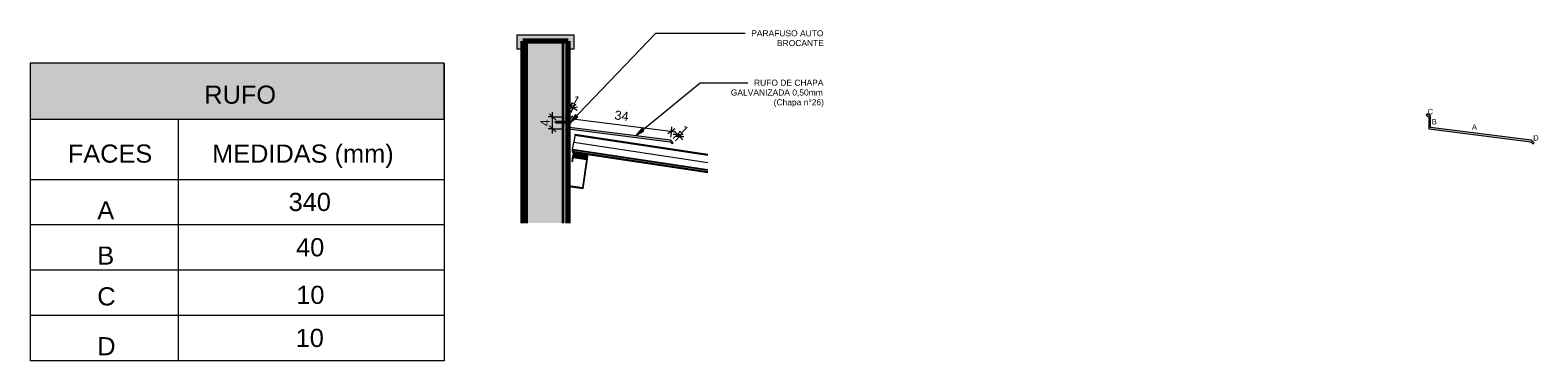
# Model space of a CAD drawing. Header units: metres. Extents: x 3.9 to 15.2, y -1.8 to 3.6.
# Tile 2 of 5: x 3.9 to 8.9, y 2.4 to 3.5. Entities that reach past the tile are written whole.
import ezdxf

# ---------------------------------------------------------------- set-up
doc = ezdxf.new("R2010")
doc.units = ezdxf.units.M
for name, color, linetype, lineweight in [('A-ANNO-DIMS', 7, 'Continuous', 9), ('A-ANNO-DIMS-10', 7, 'Continuous', 9), ('A-DETL-GENF', 7, 'Continuous', 5), ('A-DETL-THIN', 7, 'Continuous', 5), ('A-GLAZ-CWMG', 7, 'Continuous', 5), ('A-ROOF', 7, 'Continuous', 5), ('A-WALL', 7, 'Continuous', 5), ('A-WALL-PATT', 7, 'Continuous', 70), ('G-ANNO-TEXT', 7, 'Continuous', 9), ('I-WALL', 7, 'Continuous', 5), ('P-PIPE', 7, 'Continuous', 5), ('S-BEAM', 7, 'Continuous', 5)]:
    doc.layers.add(name, color=color, linetype=linetype, lineweight=lineweight)
doc.layers.add('A-DETL', color=7, linetype='Continuous', lineweight=5, true_color=0x00a600)
doc.styles.add('Arial', font='arial.ttf', dxfattribs={"height": 0.06})
doc.styles.add('Arial_1', font='arial.ttf', dxfattribs={"height": 0.03})
doc.styles.add('Arial_2', font='arial.ttf', dxfattribs={"height": 0.02})
doc.styles.add('Arial_3', font='arial.ttf', dxfattribs={"height": 0.018})
doc.dimstyles.new('Com_linha__ref__contínua__-_Cor_Vermelha_Arial_1_2mm_1_10', dxfattribs={"dimscale": 0.3048, "dimtxt": 0.030608, "dimasz": 0.065617, "dimexe": 0.049213, "dimexo": 0.049213, "dimgap": 0.004921, "dimtad": 1, "dimdec": 1, "dimlfac": 100, "dimrnd": 0.1, "dimdsep": 46, "dimtxsty": 'Arial_1', "dimblk1": 'OBLIQUE', "dimblk2": 'OBLIQUE', "dimsah": 1, "dimcen": 0.09, "dimdle": 0.049213, "dimazin": 0, "dimtfac": 1, "dimtdec": 4, "dimtix": 1, "dimtmove": 0, "dimatfit": 3, "dimfxl": 1, "dimtvp": 1, "dimtolj": 1, "dimtzin": 0, "dimarcsym": 2})
doc.dimstyles.new('Com_linha__ref__contínua__-_Cor_Vermelha_Arial_1_2mm_1_10_1', dxfattribs={"dimscale": 0.3048, "dimtxt": 0.030608, "dimasz": 0.065617, "dimexe": 0.049213, "dimexo": 0.049213, "dimgap": 0.004921, "dimtad": 1, "dimdec": 1, "dimlfac": 100, "dimrnd": 0.1, "dimdsep": 46, "dimtxsty": 'Arial_1', "dimblk1": 'OBLIQUE', "dimblk2": 'OBLIQUE', "dimsah": 1, "dimcen": 0.09, "dimdle": 0.049213, "dimazin": 0, "dimtfac": 1, "dimtdec": 4, "dimtix": 1, "dimtmove": 2, "dimatfit": 3, "dimfxl": 1, "dimtvp": 1, "dimtolj": 1, "dimtzin": 0, "dimarcsym": 2})

# ---------------------------------------------------------------- blocks, each defined once
blk = doc.blocks.new('RIPA DE MADEIRA 5x2 - RIPA DE MADEIRA 5x1-1867328-DET_ CORTE RUFO')
at = {"layer": 'S-BEAM', "true_color": 0x663320}
blk.add_hatch(color=29, dxfattribs=at).paths.add_polyline_path([(-1.8936, 3.0912), (-1.8922, 3.1011), (-1.9416, 3.1085), (-1.9431, 3.0986), (-1.9085, 3.0934)])
at = {"layer": 'S-BEAM'}
for p, q in [((-1.9416, 3.1085), (-1.9431, 3.0986)), ((-1.9431, 3.0986), (-1.8936, 3.0912)), ((-1.8922, 3.1011), (-1.9416, 3.1085)), ((-1.8936, 3.0912), (-1.8922, 3.1011))]:
    blk.add_line(p, q, dxfattribs=at)
blk = doc.blocks.new('ESTRUTURA METÁLICA CONVENCIONAL EM AÇO DO TIPO MR-250 _ ASTM A36 COM FUNDO ANTICORROSIVO6 - ESTRUTURA METÁLICA CONVENCIONAL EM AÇO DO TIPO MR-250 _ ASTM A36 COM FUNDO ANTICORROSIVO-1867348-DET_ CORTE RUFO')
at = {"layer": 'S-BEAM'}
h = blk.add_hatch(dxfattribs=at)
h.set_pattern_fill('FP_1', color=256, style=0, pattern_type=2)
h.set_pattern_definition([(45, (-3.445, 1.398), (-0.0251447, 0.0251447), []), (45, (-3.445, 1.436), (-0.0251447, 0.0251447), [])])
h.paths.add_polyline_path([(-1.9085, 2.9923), (-1.8936, 3.0912), (-1.9431, 3.0986), (-1.9456, 3.0818), (-1.9425, 3.0841), (-1.9408, 3.0956), (-1.8967, 3.089), (-1.9107, 2.9954), (-1.9548, 3.002), (-1.9531, 3.0135), (-1.9554, 3.0166), (-1.9579, 2.9997), (-1.9107, 2.9927)])
for p, q in [((-1.9431, 3.0986), (-1.9456, 3.0818)), ((-1.8936, 3.0912), (-1.9431, 3.0986)), ((-1.9425, 3.0841), (-1.9408, 3.0956)), ((-1.9408, 3.0956), (-1.8967, 3.089)), ((-1.9456, 3.0818), (-1.9425, 3.0841)), ((-1.8967, 3.089), (-1.9107, 2.9954)), ((-1.9085, 2.9923), (-1.8936, 3.0912)), ((-1.9554, 3.0166), (-1.9579, 2.9997)), ((-1.9579, 2.9997), (-1.9085, 2.9923)), ((-1.9531, 3.0135), (-1.9554, 3.0166)), ((-1.9548, 3.002), (-1.9531, 3.0135)), ((-1.9107, 2.9954), (-1.9548, 3.002))]:
    blk.add_line(p, q, dxfattribs=at)
blk = doc.blocks.new('Rectangular Mullion - Telha Fibrocimento - Ondulada-1694266-DET_ CORTE RUFO')
at = {"layer": 'A-GLAZ-CWMG'}
for p, q in [((-1.9429, 3.1214), (-1.9394, 3.1447)), ((-1.4958, 3.0782), (-1.9394, 3.1447)), ((-1.9438, 3.1156), (-1.4958, 3.0484)), ((-1.9438, 3.1156), (-1.9438, 3.1156))]:
    blk.add_line(p, q, dxfattribs=at)
at = {"layer": 'A-GLAZ-CWMG', "lineweight": 25}
for p, q in [((-1.9431, 3.1206), (-1.9438, 3.1156)), ((-1.9438, 3.1156), (-1.4958, 3.0484)), ((-1.4958, 3.0535), (-1.9431, 3.1206))]:
    blk.add_line(p, q, dxfattribs=at)
blk = doc.blocks.new('Rectangular Mullion - Telha Fibrocimento - Ondulada-V1-DET_ CORTE RUFO')
at = {"layer": 'A-GLAZ-CWMG'}
for p, q in [((-1.936, 3.168), (-1.9394, 3.1449)), ((-1.4958, 3.102), (-1.936, 3.168)), ((-1.9355, 3.1712), (-1.9359, 3.1681)), ((-1.4958, 3.1053), (-1.9355, 3.1712)), ((-1.9442, 3.1133), (-1.4958, 3.046))]:
    blk.add_line(p, q, dxfattribs=at)
blk = doc.blocks.new('AAAA1 - AAAA-1867422-DET_ CORTE RUFO')
at = {"layer": 'A-ROOF', "true_color": 0x878787}
blk.add_hatch(color=252, dxfattribs=at).paths.add_polyline_path([(-1.9379, 3.455), (-1.9379, 3.5), (-2.1279, 3.5), (-2.1279, 3.455), (-2.1079, 3.455), (-2.1079, 3.48), (-1.9579, 3.48), (-1.9579, 3.455)])
at = {"layer": 'A-ROOF', "true_color": 0x7f7f7f}
blk.add_hatch(color=8, dxfattribs=at).paths.add_polyline_path([(-1.6135, 3.1405), (-1.61, 3.144), (-1.6183, 3.1523), (-1.9529, 3.1946), (-1.9529, 3.2331), (-1.9579, 3.236), (-1.9579, 3.1902), (-1.6206, 3.1476), (-1.6171, 3.144)])
at = {"layer": 'A-ROOF', "lineweight": 15}
for p, q in [((-1.9379, 3.5), (-2.1279, 3.5)), ((-2.1279, 3.5), (-2.1279, 3.48)), ((-1.9379, 3.455), (-1.9379, 3.5)), ((-2.1279, 3.48), (-2.1279, 3.455)), ((-2.1279, 3.455), (-2.1079, 3.455)), ((-2.1079, 3.455), (-2.1079, 3.48)), ((-2.1079, 3.48), (-1.9579, 3.48)), ((-1.9579, 3.48), (-1.9579, 3.455)), ((-1.9579, 3.455), (-1.9379, 3.455)), ((-1.9641, 3.2395), (-1.9666, 3.2352)), ((-1.9666, 3.2352), (-1.9579, 3.2302)), ((-1.9529, 3.2331), (-1.9641, 3.2395)), ((-1.9579, 3.2302), (-1.9579, 3.2146)), ((-1.9579, 3.2099), (-1.9579, 3.1902)), ((-1.9529, 3.1946), (-1.9529, 3.2331)), ((-1.6183, 3.1523), (-1.9529, 3.1946)), ((-1.9579, 3.1902), (-1.6206, 3.1476)), ((-1.6206, 3.1476), (-1.6135, 3.1405)), ((-1.61, 3.144), (-1.6183, 3.1523)), ((-1.6135, 3.1405), (-1.61, 3.144))]:
    blk.add_line(p, q, dxfattribs=at)
blk = doc.blocks.new('Parafuso9 - Parafuso-1884190-DET_ CORTE RUFO')
at = {"layer": 'P-PIPE', "true_color": 0xc0c0c0}
for points in [[(-1.9529, 3.2123), (-1.9509, 3.2123), (-1.951, 3.217), (-1.9529, 3.2195), (-1.9529, 3.2148)], [(-1.9529, 3.205), (-1.9509, 3.2076), (-1.9509, 3.2123), (-1.9529, 3.2123), (-1.9529, 3.2059)], [(-1.9509, 3.2135), (-1.9499, 3.2135), (-1.9499, 3.2167), (-1.9509, 3.2167), (-1.9509, 3.2146)], [(-1.9503, 3.209), (-1.9499, 3.209), (-1.95, 3.2135), (-1.9509, 3.2135), (-1.9509, 3.209)], [(-1.9499, 3.2078), (-1.9499, 3.209), (-1.9509, 3.209), (-1.9509, 3.2078)]]:
    blk.add_hatch(color=9, dxfattribs=at).paths.add_polyline_path(points)
at = {"layer": 'P-PIPE'}
for p, q in [((-1.9509, 3.2169), (-1.9529, 3.2196)), ((-1.9529, 3.2049), (-1.9509, 3.2076)), ((-1.9509, 3.2168), (-1.9509, 3.2169)), ((-1.9509, 3.2165), (-1.9509, 3.2167)), ((-1.9509, 3.2167), (-1.9499, 3.2167)), ((-1.9509, 3.2137), (-1.9509, 3.2166)), ((-1.9509, 3.2135), (-1.9509, 3.2137)), ((-1.9509, 3.2132), (-1.9509, 3.2135)), ((-1.9509, 3.2135), (-1.9499, 3.2135)), ((-1.9509, 3.2123), (-1.9509, 3.2132)), ((-1.9509, 3.2092), (-1.9509, 3.2123)), ((-1.9509, 3.209), (-1.9509, 3.2093)), ((-1.9509, 3.209), (-1.9499, 3.209)), ((-1.9509, 3.2076), (-1.9509, 3.2089)), ((-1.9509, 3.2078), (-1.9499, 3.2078)), ((-1.9499, 3.2167), (-1.9499, 3.2135)), ((-1.9499, 3.2135), (-1.9499, 3.209)), ((-1.9499, 3.209), (-1.9499, 3.2078))]:
    blk.add_line(p, q, dxfattribs=at)
blk = doc.blocks.new('AAAA1 - AAAA-1867422-DET_ RUFO')
at = {"layer": 'A-ROOF', "true_color": 0x7f7f7f}
blk.add_hatch(color=8, dxfattribs=at).paths.add_polyline_path([(-1.6135, 3.1405), (-1.61, 3.144), (-1.6183, 3.1523), (-1.9529, 3.1946), (-1.9529, 3.2331), (-1.9641, 3.2395), (-1.9666, 3.2352), (-1.9579, 3.2302), (-1.9579, 3.1902), (-1.6206, 3.1476), (-1.6171, 3.144)])
at = {"layer": 'A-ROOF', "lineweight": 15}
for p, q in [((-1.9641, 3.2395), (-1.9666, 3.2352)), ((-1.9666, 3.2352), (-1.9579, 3.2302)), ((-1.9529, 3.2331), (-1.9641, 3.2395)), ((-1.9579, 3.2302), (-1.9579, 3.1902)), ((-1.9529, 3.1946), (-1.9529, 3.2331)), ((-1.6183, 3.1523), (-1.9529, 3.1946)), ((-1.9579, 3.1902), (-1.6206, 3.1476)), ((-1.6206, 3.1476), (-1.6135, 3.1405)), ((-1.61, 3.144), (-1.6183, 3.1523)), ((-1.6135, 3.1405), (-1.61, 3.144))]:
    blk.add_line(p, q, dxfattribs=at)
blk = doc.blocks.new('DIMBLOCK1-DET_ CORTE RUFO')
at = {"layer": 'A-ANNO-DIMS-10', "color": 242, "true_color": 0xbd2b2e, "transparency": 16777216}
for p, q in [((5.6771, 3.2648), (5.6635, 3.2612)), ((5.6641, 3.2723), (5.6988, 3.2523)), ((5.6771, 3.2648), (5.6675, 3.2482)), ((5.6858, 3.2598), (5.6721, 3.2562)), ((5.6858, 3.2598), (5.6762, 3.2432)), ((5.6771, 3.2648), (5.6846, 3.2778)), ((5.6771, 3.2648), (5.6908, 3.2685)), ((5.6858, 3.2598), (5.6933, 3.2728)), ((5.6858, 3.2598), (5.6994, 3.2635))]:
    blk.add_line(p, q, dxfattribs=at)
at = {"layer": 'A-ANNO-DIMS-10', "color": 0, "transparency": 16777216, "insert": (5.6917, 3.3031), "char_height": 0.03, "width": 0.027688, "attachment_point": 1, "rotation": 330, "line_spacing_factor": 0.941778, "style": 'Arial_1'}
blk.add_mtext('1', dxfattribs=at)
blk = doc.blocks.new('_Oblique')
at = {"color": 0, "linetype": 'ByBlock', "lineweight": -2}
blk.add_line((-0.5, -0.5), (0.5, 0.5), dxfattribs=at)
blk = doc.blocks.new('DIMBLOCK2-DET_ CORTE RUFO')
at = {"layer": 'A-ANNO-DIMS-10', "color": 242, "true_color": 0xbd2b2e, "transparency": 16777216}
for p, q in [((5.6582, 3.227), (6.0253, 3.1806)), ((5.6731, 3.2251), (5.6619, 3.2164)), ((5.6731, 3.2251), (5.6706, 3.2051)), ((5.6731, 3.2251), (5.675, 3.24)), ((5.6731, 3.2251), (5.6843, 3.2338)), ((6.0104, 3.1825), (6.0123, 3.1974)), ((6.0104, 3.1825), (5.9992, 3.1738)), ((6.0104, 3.1825), (6.0079, 3.1624)), ((6.0104, 3.1825), (6.0216, 3.1912))]:
    blk.add_line(p, q, dxfattribs=at)
at = {"layer": 'A-ANNO-DIMS-10', "color": 0, "transparency": 16777216, "insert": (5.8245, 3.2515), "char_height": 0.03, "width": 0.055377, "attachment_point": 1, "rotation": 352.7985, "line_spacing_factor": 0.941778, "style": 'Arial_1'}
blk.add_mtext('34', dxfattribs=at)
blk = doc.blocks.new('DIMBLOCK3-DET_ CORTE RUFO')
at = {"layer": 'A-ANNO-DIMS-10', "color": 242, "true_color": 0xbd2b2e, "transparency": 16777216}
for p, q in [((6.0302, 3.1717), (6.016, 3.1717)), ((6.0302, 3.1717), (6.0166, 3.1582)), ((6.0196, 3.1823), (6.0478, 3.1541)), ((6.0372, 3.1647), (6.0231, 3.1647)), ((6.0372, 3.1647), (6.0237, 3.1511)), ((6.0302, 3.1717), (6.0408, 3.1823)), ((6.0302, 3.1717), (6.0443, 3.1717)), ((6.0372, 3.1647), (6.0478, 3.1753)), ((6.0372, 3.1647), (6.0514, 3.1647))]:
    blk.add_line(p, q, dxfattribs=at)
at = {"layer": 'A-ANNO-DIMS-10', "color": 0, "transparency": 16777216, "insert": (6.0541, 3.205), "char_height": 0.03, "width": 0.027688, "attachment_point": 1, "rotation": 315, "line_spacing_factor": 0.941778, "style": 'Arial_1'}
blk.add_mtext('1', dxfattribs=at)
blk = doc.blocks.new('DIMBLOCK4-DET_ CORTE RUFO')
at = {"layer": 'A-ANNO-DIMS-10', "color": 242, "true_color": 0xbd2b2e, "transparency": 16777216}
for p, q in [((5.6176, 3.1752), (5.6176, 3.2452)), ((5.6176, 3.2302), (5.6026, 3.2302)), ((5.6176, 3.2302), (5.6076, 3.2402)), ((5.6176, 3.1902), (5.6076, 3.2002)), ((5.6176, 3.2302), (5.6276, 3.2202)), ((5.6176, 3.2302), (5.6537, 3.2302)), ((5.6176, 3.1902), (5.6026, 3.1902)), ((5.6176, 3.1902), (5.6276, 3.1802)), ((5.6176, 3.1902), (5.6537, 3.1902))]:
    blk.add_line(p, q, dxfattribs=at)
at = {"layer": 'A-ANNO-DIMS-10', "color": 0, "transparency": 16777216, "insert": (5.5772, 3.1986), "char_height": 0.03, "width": 0.027688, "attachment_point": 1, "rotation": 90, "line_spacing_factor": 0.941778, "style": 'Arial_1'}
blk.add_mtext('4', dxfattribs=at)

msp = doc.modelspace()

# ---------------------------------------------------------------- hatches: boundary and pattern name
at = {"layer": 'A-DETL-GENF', "true_color": 0xb6b6b6}
msp.add_hatch(color=253, dxfattribs=at).paths.add_polyline_path([(5.2589, 3.2225), (5.2589, 3.4075), (3.8889, 3.4075), (3.8889, 3.2225)])
at = {"layer": 'A-DETL-GENF', "true_color": 0xffffff}
msp.add_hatch(color=7, dxfattribs=at).paths.add_polyline_path([(5.6326, 3.209), (5.6331, 3.2099), (5.6346, 3.2099), (5.6351, 3.209), (5.6356, 3.2099), (5.6371, 3.2099), (5.6376, 3.209), (5.6382, 3.2099), (5.6396, 3.2099), (5.6402, 3.209), (5.6407, 3.2099), (5.6422, 3.2099), (5.6427, 3.209), (5.6432, 3.2099), (5.6447, 3.2099), (5.6453, 3.209), (5.6458, 3.2099), (5.6473, 3.2099), (5.6478, 3.209), (5.6483, 3.2099), (5.6498, 3.2099), (5.6503, 3.209), (5.6509, 3.2099), (5.6523, 3.2099), (5.6529, 3.209), (5.6534, 3.2099), (5.6549, 3.2099), (5.6554, 3.209), (5.6559, 3.2099), (5.6574, 3.2099), (5.658, 3.209), (5.6586, 3.2099), (5.66, 3.2099), (5.6605, 3.209), (5.661, 3.2099), (5.6625, 3.2099), (5.663, 3.209), (5.6637, 3.2099), (5.665, 3.2099), (5.6656, 3.209), (5.6661, 3.2099), (5.6676, 3.2099), (5.6681, 3.209), (5.6687, 3.2099), (5.6687, 3.2146), (5.6674, 3.2146), (5.6668, 3.2155), (5.6663, 3.2146), (5.6648, 3.2146), (5.6643, 3.2155), (5.6637, 3.2146), (5.6623, 3.2146), (5.6618, 3.2155), (5.6612, 3.2146), (5.6598, 3.2146), (5.6592, 3.2155), (5.6587, 3.2146), (5.6572, 3.2146), (5.6567, 3.2155), (5.6562, 3.2146), (5.6547, 3.2146), (5.6541, 3.2155), (5.6536, 3.2146), (5.6521, 3.2146), (5.6516, 3.2155), (5.6511, 3.2146), (5.6496, 3.2146), (5.6491, 3.2155), (5.6485, 3.2146), (5.6471, 3.2146), (5.6465, 3.2155), (5.646, 3.2146), (5.6445, 3.2146), (5.644, 3.2155), (5.6435, 3.2146), (5.642, 3.2146), (5.6414, 3.2155), (5.6409, 3.2146), (5.6394, 3.2146), (5.6389, 3.2155), (5.6384, 3.2146), (5.6369, 3.2146), (5.6364, 3.2155), (5.6358, 3.2146), (5.6344, 3.2146), (5.6338, 3.2155), (5.6333, 3.2146), (5.6318, 3.2146), (5.6313, 3.2155), (5.6308, 3.2146), (5.6292, 3.2146), (5.6289, 3.2155), (5.6284, 3.214), (5.6246, 3.2122), (5.6295, 3.2099), (5.6303, 3.209), (5.6305, 3.2099), (5.632, 3.2099)])
at = {"layer": 'A-WALL-PATT', "true_color": 0x808080}
for points in [[(5.5237, 2.8783), (5.5287, 2.8783), (5.5287, 3.48), (5.5237, 3.48), (5.5237, 3.0866)], [(5.5287, 2.8783), (5.5337, 2.8783), (5.5337, 3.48), (5.5287, 3.48), (5.5287, 3.0866)], [(5.6487, 2.8783), (5.6487, 3.2099), (5.6483, 3.2099), (5.6478, 3.209), (5.6473, 3.2099), (5.6458, 3.2099), (5.6453, 3.209), (5.6447, 3.2099), (5.6432, 3.2099), (5.6427, 3.209), (5.6422, 3.2099), (5.6407, 3.2099), (5.6402, 3.209), (5.6396, 3.2099), (5.6382, 3.2099), (5.6376, 3.209), (5.6371, 3.2099), (5.6356, 3.2099), (5.6351, 3.209), (5.6346, 3.2099), (5.6331, 3.2099), (5.6326, 3.209), (5.632, 3.2099), (5.6305, 3.2099), (5.6303, 3.209), (5.6295, 3.2099), (5.6246, 3.2122), (5.6284, 3.214), (5.6289, 3.2155), (5.6292, 3.2146), (5.6308, 3.2146), (5.6313, 3.2155), (5.6318, 3.2146), (5.6333, 3.2146), (5.6338, 3.2155), (5.6344, 3.2146), (5.6358, 3.2146), (5.6364, 3.2155), (5.6369, 3.2146), (5.6384, 3.2146), (5.6389, 3.2155), (5.6394, 3.2146), (5.6409, 3.2146), (5.6414, 3.2155), (5.642, 3.2146), (5.6435, 3.2146), (5.644, 3.2155), (5.6445, 3.2146), (5.646, 3.2146), (5.6465, 3.2155), (5.6471, 3.2146), (5.6485, 3.2146), (5.6487, 3.2148), (5.6487, 3.48), (5.5337, 3.48), (5.5337, 2.8783)]]:
    msp.add_hatch(color=8, dxfattribs=at).paths.add_polyline_path(points)
h = msp.add_hatch(color=8, dxfattribs=at)
h.paths.add_polyline_path([(5.6537, 2.8783), (5.6536, 3.2099), (5.6534, 3.2099), (5.6529, 3.209), (5.6523, 3.2099), (5.6509, 3.2099), (5.6503, 3.209), (5.6498, 3.2099), (5.6487, 3.2099), (5.6487, 2.8783)])
h.paths.add_polyline_path([(5.6523, 3.2146), (5.6537, 3.2147), (5.6537, 3.48), (5.6487, 3.48), (5.6487, 3.2148), (5.6491, 3.2155), (5.6496, 3.2146), (5.6511, 3.2146), (5.6516, 3.2155), (5.6521, 3.2146)])
h = msp.add_hatch(color=8, dxfattribs=at)
h.paths.add_polyline_path([(5.6637, 2.8783), (5.6636, 3.2099), (5.663, 3.209), (5.6625, 3.2099), (5.661, 3.2099), (5.6605, 3.209), (5.66, 3.2099), (5.6585, 3.2099), (5.658, 3.209), (5.6574, 3.2099), (5.6559, 3.2099), (5.6554, 3.209), (5.6549, 3.2099), (5.6537, 3.2099), (5.6537, 2.8783)])
h.paths.add_polyline_path([(5.6636, 3.2146), (5.6637, 3.2146), (5.6637, 3.48), (5.6537, 3.48), (5.6537, 3.2147), (5.6541, 3.2155), (5.6547, 3.2146), (5.6562, 3.2146), (5.6567, 3.2155), (5.6572, 3.2146), (5.6587, 3.2146), (5.6592, 3.2155), (5.6598, 3.2146), (5.6612, 3.2146), (5.6618, 3.2155), (5.6623, 3.2146), (5.6625, 3.2146)])
at = {"layer": 'G-ANNO-TEXT'}
for points in [[(5.6768, 3.2121), (5.7014, 3.2301), (5.6937, 3.2374)], [(5.8932, 3.1681), (5.9197, 3.1831), (5.913, 3.1913)]]:
    msp.add_hatch(color=256, dxfattribs=at).paths.add_polyline_path(points)
at = {"layer": 'I-WALL', "true_color": 0x808080}
msp.add_hatch(color=8, dxfattribs=at).paths.add_polyline_path([(5.5187, 2.8783), (5.5237, 2.8783), (5.5237, 3.48), (5.5187, 3.48), (5.5187, 3.0866)])
h = msp.add_hatch(color=8, dxfattribs=at)
h.paths.add_polyline_path([(5.6687, 2.8783), (5.6686, 3.2099), (5.6681, 3.209), (5.6676, 3.2099), (5.6661, 3.2099), (5.6656, 3.209), (5.665, 3.2099), (5.6637, 3.2099), (5.6637, 2.8783)])
h.paths.add_polyline_path([(5.6687, 3.2146), (5.6687, 3.48), (5.6637, 3.48), (5.6638, 3.2146), (5.6643, 3.2155), (5.6648, 3.2146), (5.6663, 3.2146), (5.6668, 3.2155), (5.6674, 3.2146), (5.6676, 3.2146)])

# ---------------------------------------------------------------- linework, layer by layer
at = {"layer": 'A-DETL', "color": 7}
for p, q in [((5.2589, 3.4075), (3.8889, 3.4075)), ((3.8889, 3.4075), (3.8889, 3.2225)), ((3.8889, 3.4075), (3.8889, 2.4225)), ((5.2589, 3.2225), (5.2589, 3.4075)), ((5.2589, 3.4075), (5.2589, 2.4225)), ((3.8889, 3.2225), (5.2589, 3.2225)), ((4.3789, 3.2225), (4.3789, 2.4225)), ((5.6284, 3.214), (5.6295, 3.2099)), ((5.6292, 3.2146), (5.6289, 3.2155)), ((5.6292, 3.2146), (5.6305, 3.2098)), ((5.6307, 3.2145), (5.632, 3.2098)), ((5.6318, 3.2145), (5.6331, 3.2099)), ((5.6345, 3.2098), (5.6333, 3.2145)), ((5.6356, 3.2098), (5.6343, 3.2145)), ((5.6358, 3.2145), (5.6371, 3.2098)), ((5.6369, 3.2145), (5.6381, 3.2098)), ((5.6383, 3.2145), (5.6396, 3.2098)), ((5.6394, 3.2145), (5.6407, 3.2099)), ((5.6422, 3.2098), (5.6409, 3.2145)), ((5.6432, 3.2098), (5.6419, 3.2145)), ((5.6434, 3.2145), (5.6447, 3.2098)), ((5.6445, 3.2145), (5.6457, 3.2098)), ((5.646, 3.2145), (5.6472, 3.2098)), ((5.647, 3.2145), (5.6483, 3.2099)), ((5.6498, 3.2099), (5.6485, 3.2146)), ((5.6509, 3.2099), (5.6496, 3.2146)), ((5.6511, 3.2146), (5.6523, 3.2099)), ((5.6521, 3.2146), (5.6534, 3.2099)), ((5.6536, 3.2146), (5.6549, 3.2099)), ((5.6547, 3.2146), (5.6559, 3.2099)), ((5.6562, 3.2146), (5.6574, 3.2099)), ((5.6572, 3.2146), (5.6585, 3.2099)), ((5.6587, 3.2146), (5.66, 3.2099)), ((5.6598, 3.2146), (5.661, 3.2099)), ((5.6612, 3.2146), (5.6625, 3.2099)), ((5.6623, 3.2146), (5.6636, 3.2099)), ((5.6638, 3.2146), (5.665, 3.2099)), ((5.6648, 3.2146), (5.6661, 3.2099)), ((5.6663, 3.2146), (5.6676, 3.2099)), ((5.6687, 3.2146), (5.6674, 3.2146)), ((5.6674, 3.2146), (5.6686, 3.2099)), ((5.6687, 3.2099), (5.6687, 3.2146)), ((3.8889, 3.0225), (5.2589, 3.0225)), ((5.2589, 2.8725), (3.8889, 2.8725)), ((5.2589, 2.7225), (3.8889, 2.7225)), ((5.2589, 2.5725), (3.8889, 2.5725)), ((5.2589, 2.4225), (3.8889, 2.4225))]:
    msp.add_line(p, q, dxfattribs=at)
at = {"layer": 'A-DETL-THIN'}
for p, q in [((5.6284, 3.214), (5.6246, 3.2122)), ((5.6246, 3.2122), (5.6295, 3.2099)), ((5.6289, 3.2155), (5.6284, 3.214)), ((5.6308, 3.2146), (5.6292, 3.2146)), ((5.6295, 3.2099), (5.6303, 3.209)), ((5.6303, 3.209), (5.6305, 3.2099)), ((5.6305, 3.2099), (5.632, 3.2099)), ((5.6313, 3.2155), (5.6308, 3.2146)), ((5.6318, 3.2146), (5.6313, 3.2155)), ((5.6333, 3.2146), (5.6318, 3.2146)), ((5.632, 3.2099), (5.6326, 3.209)), ((5.6326, 3.209), (5.6331, 3.2099)), ((5.6331, 3.2099), (5.6346, 3.2099)), ((5.6338, 3.2155), (5.6333, 3.2146)), ((5.6344, 3.2146), (5.6338, 3.2155)), ((5.6358, 3.2146), (5.6344, 3.2146)), ((5.6346, 3.2099), (5.6351, 3.209)), ((5.6351, 3.209), (5.6356, 3.2099)), ((5.6356, 3.2099), (5.6371, 3.2099)), ((5.6364, 3.2155), (5.6358, 3.2146)), ((5.6369, 3.2146), (5.6364, 3.2155)), ((5.6384, 3.2146), (5.6369, 3.2146)), ((5.6371, 3.2099), (5.6376, 3.209)), ((5.6376, 3.209), (5.6382, 3.2099)), ((5.6382, 3.2099), (5.6396, 3.2099)), ((5.6389, 3.2155), (5.6384, 3.2146)), ((5.6394, 3.2146), (5.6389, 3.2155)), ((5.6409, 3.2146), (5.6394, 3.2146)), ((5.6396, 3.2099), (5.6402, 3.209)), ((5.6402, 3.209), (5.6407, 3.2099)), ((5.6407, 3.2099), (5.6422, 3.2099)), ((5.6414, 3.2155), (5.6409, 3.2146)), ((5.642, 3.2146), (5.6414, 3.2155)), ((5.6435, 3.2146), (5.642, 3.2146)), ((5.6422, 3.2099), (5.6427, 3.209)), ((5.6427, 3.209), (5.6432, 3.2099)), ((5.6432, 3.2099), (5.6447, 3.2099)), ((5.644, 3.2155), (5.6435, 3.2146)), ((5.6445, 3.2146), (5.644, 3.2155)), ((5.646, 3.2146), (5.6445, 3.2146)), ((5.6447, 3.2099), (5.6453, 3.209)), ((5.6453, 3.209), (5.6458, 3.2099)), ((5.6458, 3.2099), (5.6473, 3.2099)), ((5.6465, 3.2155), (5.646, 3.2146)), ((5.6471, 3.2146), (5.6465, 3.2155)), ((5.6485, 3.2146), (5.6471, 3.2146)), ((5.6473, 3.2099), (5.6478, 3.209)), ((5.6478, 3.209), (5.6483, 3.2099)), ((5.6483, 3.2099), (5.6498, 3.2099)), ((5.6491, 3.2155), (5.6485, 3.2146)), ((5.6496, 3.2146), (5.6491, 3.2155)), ((5.6511, 3.2146), (5.6496, 3.2146)), ((5.6498, 3.2099), (5.6503, 3.209)), ((5.6503, 3.209), (5.6509, 3.2099)), ((5.6509, 3.2099), (5.6523, 3.2099)), ((5.6516, 3.2155), (5.6511, 3.2146)), ((5.6521, 3.2146), (5.6516, 3.2155)), ((5.6536, 3.2146), (5.6521, 3.2146)), ((5.6523, 3.2099), (5.6529, 3.209)), ((5.6529, 3.209), (5.6534, 3.2099)), ((5.6534, 3.2099), (5.6549, 3.2099)), ((5.6541, 3.2155), (5.6536, 3.2146)), ((5.6547, 3.2146), (5.6541, 3.2155)), ((5.6562, 3.2146), (5.6547, 3.2146)), ((5.6549, 3.2099), (5.6554, 3.209)), ((5.6554, 3.209), (5.6559, 3.2099)), ((5.6559, 3.2099), (5.6574, 3.2099)), ((5.6567, 3.2155), (5.6562, 3.2146)), ((5.6572, 3.2146), (5.6567, 3.2155)), ((5.6587, 3.2146), (5.6572, 3.2146)), ((5.6574, 3.2099), (5.658, 3.209)), ((5.658, 3.209), (5.6585, 3.2099)), ((5.6585, 3.2099), (5.66, 3.2099)), ((5.6592, 3.2155), (5.6587, 3.2146)), ((5.6598, 3.2146), (5.6592, 3.2155)), ((5.6612, 3.2146), (5.6598, 3.2146)), ((5.66, 3.2099), (5.6605, 3.209)), ((5.6605, 3.209), (5.661, 3.2099)), ((5.661, 3.2099), (5.6625, 3.2099)), ((5.6618, 3.2155), (5.6612, 3.2146)), ((5.6623, 3.2146), (5.6618, 3.2155)), ((5.6638, 3.2146), (5.6623, 3.2146)), ((5.6625, 3.2099), (5.663, 3.209)), ((5.663, 3.209), (5.6636, 3.2099)), ((5.6636, 3.2099), (5.665, 3.2099)), ((5.6643, 3.2155), (5.6638, 3.2146)), ((5.6648, 3.2146), (5.6643, 3.2155)), ((5.6663, 3.2146), (5.6648, 3.2146)), ((5.665, 3.2099), (5.6656, 3.209)), ((5.6656, 3.209), (5.6661, 3.2099)), ((5.6661, 3.2099), (5.6676, 3.2099)), ((5.6668, 3.2155), (5.6663, 3.2146)), ((5.6674, 3.2146), (5.6668, 3.2155)), ((5.6676, 3.2099), (5.6681, 3.209)), ((5.6681, 3.209), (5.6687, 3.2099))]:
    msp.add_line(p, q, dxfattribs=at)
at = {"layer": 'A-WALL'}
for p, q in [((5.5237, 3.48), (5.5237, 2.8783)), ((5.5287, 3.48), (5.5287, 2.8783)), ((5.5337, 3.48), (5.5337, 2.8783)), ((5.6487, 3.48), (5.6487, 3.2148)), ((5.6537, 3.48), (5.6537, 3.2147)), ((5.6637, 3.48), (5.6637, 3.2146)), ((5.6487, 3.2099), (5.6487, 2.8783)), ((5.6537, 3.2099), (5.6537, 2.8783)), ((5.6637, 3.2099), (5.6637, 2.8783))]:
    msp.add_line(p, q, dxfattribs=at)
at = {"layer": 'G-ANNO-TEXT'}
for p, q in [((5.6768, 3.2121), (5.9591, 3.5065)), ((5.9591, 3.5065), (6.1893, 3.5065)), ((6.1893, 3.5065), (6.2542, 3.5065)), ((5.8932, 3.1681), (6.1061, 3.3429)), ((6.1061, 3.3429), (6.2635, 3.3429)), ((5.6937, 3.2374), (5.6768, 3.2121)), ((5.6768, 3.2121), (5.7014, 3.2301)), ((5.7014, 3.2301), (5.6937, 3.2374)), ((5.913, 3.1913), (5.8932, 3.1681)), ((5.8932, 3.1681), (5.9197, 3.1831)), ((5.9197, 3.1831), (5.913, 3.1913))]:
    msp.add_line(p, q, dxfattribs=at)
at = {"layer": 'I-WALL', "lineweight": 70}
for p, q in [((5.6687, 3.48), (5.5187, 3.48)), ((5.5187, 3.48), (5.5187, 2.8783)), ((5.6687, 3.2146), (5.6687, 3.48)), ((5.6687, 2.8783), (5.6687, 3.2099))]:
    msp.add_line(p, q, dxfattribs=at)

# ---------------------------------------------------------------- block references
at = {"layer": 'A-GLAZ-CWMG'}
for name in ['Rectangular Mullion - Telha Fibrocimento - Ondulada-V1-DET_ CORTE RUFO', 'Rectangular Mullion - Telha Fibrocimento - Ondulada-1694266-DET_ CORTE RUFO']:
    msp.add_blockref(name, (7.6266, 0), dxfattribs=at)
at = {"layer": 'A-ROOF'}
for name, p in [('AAAA1 - AAAA-1867422-DET_ CORTE RUFO', (7.6266, 0)), ('AAAA1 - AAAA-1867422-DET_ RUFO', (10.4746, 0))]:
    msp.add_blockref(name, p, dxfattribs=at)
at = {"layer": 'P-PIPE'}
msp.add_blockref('Parafuso9 - Parafuso-1884190-DET_ CORTE RUFO', (7.6266, 0), dxfattribs=at)
at = {"layer": 'S-BEAM'}
for name in ['ESTRUTURA METÁLICA CONVENCIONAL EM AÇO DO TIPO MR-250 _ ASTM A36 COM FUNDO ANTICORROSIVO6 - ESTRUTURA METÁLICA CONVENCIONAL EM AÇO DO TIPO MR-250 _ ASTM A36 COM FUNDO ANTICORROSIVO-1867348-DET_ CORTE RUFO', 'RIPA DE MADEIRA 5x2 - RIPA DE MADEIRA 5x1-1867328-DET_ CORTE RUFO']:
    msp.add_blockref(name, (7.6266, 0), dxfattribs=at)

# ---------------------------------------------------------------- texts
at = {"layer": 'G-ANNO-TEXT', "attachment_point": 1}
for s, insert, char_height, width, style in [('PARAFUSO AUTO ', (6.2745, 3.5165), 0.02, 0.295021, 'Arial_2'), ('BROCANTE', (6.3598, 3.4841), 0.02, 0.191603, 'Arial_2'), ('RUFO DE CHAPA ', (6.2838, 3.3529), 0.02, 0.283797, 'Arial_2'), ('RUFO', (4.465, 3.3334), 0.06, 0.30865, 'Arial'), ('GALVANIZADA 0,50mm ', (6.2071, 3.3205), 0.02, 0.376793, 'Arial_2'), ('(Chapa n°26)', (6.3487, 3.2881), 0.02, 0.205232, 'Arial_2'), ('C', (8.5125, 3.2564), 0.018, 0.021646, 'Arial_3'), ('B', (8.5262, 3.2231), 0.018, 0.020042, 'Arial_3'), ('A', (8.6589, 3.2052), 0.018, 0.020042, 'Arial_3'), ('MEDIDAS (mm)', (4.491, 3.1384), 0.06, 0.781645, 'Arial'), ('D', (8.8617, 3.1693), 0.018, 0.021646, 'Arial_3'), ('FACES', (4.0135, 3.1384), 0.06, 0.364768, 'Arial'), ('A', (4.1111, 2.9509), 0.06, 0.020042, 'Arial'), ('340', (4.744, 2.9784), 0.06, 0.18038, 'Arial'), ('B ', (4.1111, 2.8009), 0.06, 0.020042, 'Arial'), ('40', (4.7687, 2.8284), 0.06, 0.120253, 'Arial'), ('C', (4.1111, 2.6659), 0.06, 0.020042, 'Arial'), ('10', (4.7694, 2.6709), 0.06, 0.120253, 'Arial'), ('D', (4.1111, 2.5009), 0.06, 0.020042, 'Arial'), ('10', (4.7674, 2.5284), 0.06, 0.120253, 'Arial')]:
    msp.add_mtext(s, dxfattribs=dict(at, insert=insert, char_height=char_height, width=width, style=style))

# ---------------------------------------------------------------- dimensions: what is measured, and where the dimension line sits
at = {"layer": 'A-ANNO-DIMS', "color": 242, "true_color": 0xbd2b2e}
for base, p1, p2, angle, override, picture, middle in [((5.6858, 3.2598), (5.66, 3.2352), (5.6687, 3.2302), 330, {"dimpost": '<>', "dimfxl": 0.01}, 'DIMBLOCK1-DET_ CORTE RUFO', (5.6897, 3.2767)), ((5.6176, 3.2302), (5.6687, 3.1902), (5.6687, 3.2302), 90, {"dimpost": '<>', "dimfxl": 0.04}, 'DIMBLOCK4-DET_ CORTE RUFO', (5.6011, 3.2102)), ((6.0372, 3.1647), (6.006, 3.1476), (6.0131, 3.1405), 315, {"dimpost": '<>', "dimfxl": 0.01}, 'DIMBLOCK3-DET_ CORTE RUFO', (6.0454, 3.1799))]:
    dim = msp.add_linear_dim(base=base, p1=p1, p2=p2, angle=angle, dimstyle='Com_linha__ref__contínua__-_Cor_Vermelha_Arial_1_2mm_1_10', override=override, dxfattribs=at)
    dim.commit()
    dim.dimension.update_dxf_attribs({"geometry": picture, "text_midpoint": middle})
dim = msp.add_linear_dim(base=(6.0104, 3.1825), p1=(5.6687, 3.1902), p2=(6.006, 3.1476), angle=352.7985, dimstyle='Com_linha__ref__contínua__-_Cor_Vermelha_Arial_1_2mm_1_10_1', override={"dimpost": '<>', "dimfxl": 0.34}, dxfattribs=at)
dim.commit()
dim.dimension.update_dxf_attribs({"geometry": 'DIMBLOCK2-DET_ CORTE RUFO', "text_midpoint": (5.8495, 3.2282), "dimtype": 160, "text_rotation": 352.7985})

doc.saveas('drawing.dxf')
